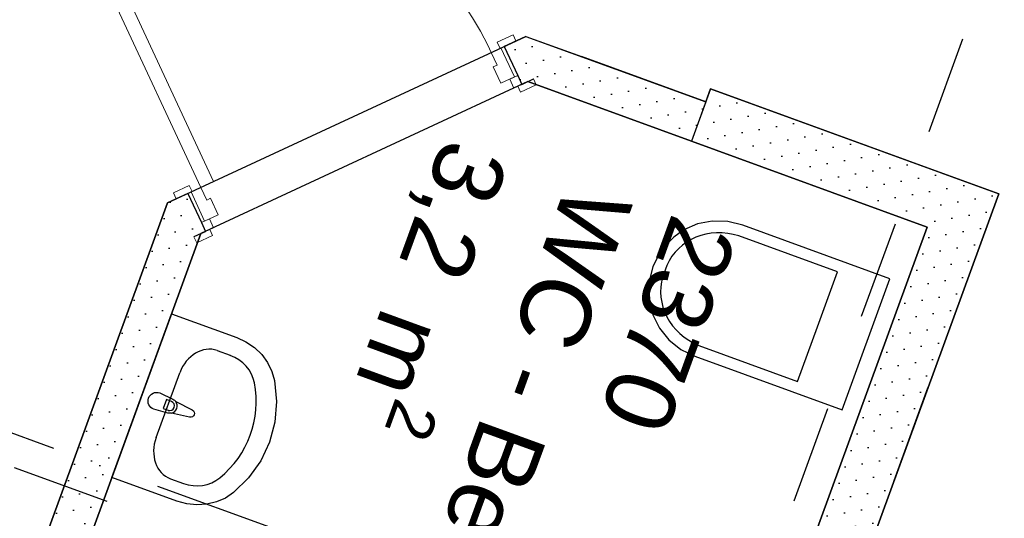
# Model space of a CAD drawing. Header units: millimetres. Extents: x 112481703 to 112588235, y 1264638581 to 1264713486.
# Tile 125 of 256: x 112546452 to 112549275, y 1264671078 to 1264672509. Entities that reach past the tile are written whole.
import ezdxf
from ezdxf.enums import TextEntityAlignment as Align

# ---------------------------------------------------------------- set-up
doc = ezdxf.new("R2010")
doc.units = ezdxf.units.MM
doc.header["$LTSCALE"] = 0.5
doc.header["$MEASUREMENT"] = 0
for name, pattern in [('PLINE', [0]), ('Prikk & stiplet', [1340.555525, 705.555534, -352.777767, 0, -282.222223]), ('Stiplet', [1128.888893, 564.444447, -564.444447])]:
    doc.linetypes.add(name, pattern=pattern)
doc.layers.add('234- Vinduer_ dører_ porter', color=7, linetype='Continuous', lineweight=0)
doc.layers.add('244- Vinduer_ dører_ foldevegger', color=7, linetype='Continuous', lineweight=0)
for name, color, linetype in [('242- Ikke-bærende innervegger', 7, 'Continuous'), ('242- Ikke-bærende innervegger (Skravur)', 7, 'Continuous'), ('315- Utstyr for sanitærinstallasjoner', 7, 'Continuous'), ('852- Snittmarkør', 7, 'Continuous'), ('862- M___Nettoareal (1-100)', 7, 'Continuous'), ('862- M___Nettoareal(Nye konstruksjoner)', 7, 'Continuous'), ('862- M___Nettoareal(Polylinje)(Nye konstruksjoner)', 7, 'Continuous')]:
    doc.layers.add(name, color=color, linetype=linetype)
doc.styles.add('GENERATED_STYLE_1', font='arial.ttf')
pattern_1 = [(249.956, (112557650, 1264717795), (-81.357, 29.68231), [0, -50]), (249.956, (112557682.11, 1264717756.67), (-81.357, 29.68231), [0, -50])]

# ---------------------------------------------------------------- blocks, each defined once
blk = doc.blocks.new('Korridor_ Kommunikasjon_2201_63', base_point=(112559704.1, 1264676700.3))
at = {"layer": '862- M___Nettoareal(Polylinje)(Nye konstruksjoner)', "linetype": 'PLINE', "flags": 128}
blk.add_lwpolyline([(112557148.6, 1264687798.4), (112555269.8, 1264688483.9), (112554593.4, 1264688730.7), (112553511, 1264685763.9), (112554187.4, 1264685517.2), (112553494.7, 1264683618.6), (112552802, 1264681720), (112552125.6, 1264681966.8), (112551052.2, 1264679024.5), (112551493.7, 1264678863.4), (112551728.6, 1264678777.7), (112551035.9, 1264676879.1), (112550343.2, 1264674980.5), (112545166.9, 1264676869), (112544028, 1264673747.3), (112543498.5, 1264672295.9), (112543785, 1264672191.3), (112543704.1, 1264671969.6), (112546498.9, 1264670950), (112546875.9, 1264671983.4), (112547903, 1264672461.3), (112548418.7, 1264672273.1), (112548432.4, 1264672310.7), (112549259.1, 1264672009.1), (112548842.3, 1264670866.8), (112550796.4, 1264670153.9), (112551756, 1264672784.3), (112551380.3, 1264672921.4), (112552531.9, 1264676077.8), (112553483, 1264678684.8), (112557992.2, 1264677039.6), (112558180.1, 1264676971), (112557241, 1264674397.1), (112557229, 1264674364.1), (112557085.1, 1264673969.6), (112557573.6, 1264673791.3), (112557094.1, 1264672477), (112559198.4, 1264671709.3), (112559498.2, 1264672531), (112560773, 1264676025.1), (112561658.9, 1264678453.5), (112562778, 1264681520.7), (112560481.1, 1264682358.7), (112559285.9, 1264679082.9), (112559211.2, 1264678878.2), (112554518.8, 1264680590.2), (112554680.9, 1264681034.5)], close=True, dxfattribs=at)
blk = doc.blocks.new('WC - Besøk_2370_83', base_point=(112547917.6, 1264671310.6))
at = {"layer": '862- M___Nettoareal(Polylinje)(Nye konstruksjoner)', "linetype": 'PLINE', "flags": 128}
blk.add_lwpolyline([(112546611.7, 1264670908.9), (112548443.5, 1264670240.5), (112549054, 1264671913.6), (112548377.6, 1264672160.4), (112547908.5, 1264672331.5), (112546971.6, 1264671895.5)], close=True, dxfattribs=at)
blk = doc.blocks.new('Dør[58]', base_point=(112557650, 1264717795))
at = {"layer": '234- Vinduer_ dører_ porter', "linetype": 'PLINE'}
for p, q in [((112546620.4, 1264672877), (112546584.1, 1264672860.1)), ((112546584.1, 1264672860.1), (112546971.5, 1264672027.8)), ((112547007.7, 1264672044.7), (112546620.4, 1264672877)), ((112547866.4, 1264672465.3), (112547821.1, 1264672444.2)), ((112547874.5, 1264672448), (112547866.4, 1264672465.3)), ((112547803.7, 1264672415.1), (112547831.8, 1264672428.2)), ((112547821.1, 1264672444.2), (112547829.1, 1264672426.9)), ((112547829.1, 1264672426.9), (112547874.5, 1264672448)), ((112547831.8, 1264672428.2), (112547840.9, 1264672432.4)), ((112547831.8, 1264672428.2), (112547870.7, 1264672344.8)), ((112547840.9, 1264672432.4), (112547879.7, 1264672349)), ((112547820.6, 1264672378.9), (112547803.7, 1264672415.1)), ((112547809.7, 1264672373.8), (112547820.6, 1264672378.9)), ((112547831.7, 1264672326.7), (112547809.7, 1264672373.8)), ((112547870.7, 1264672344.8), (112547831.7, 1264672326.7)), ((112547879.7, 1264672349), (112547857.1, 1264672338.5)), ((112547870.7, 1264672344.8), (112547879.7, 1264672349)), ((112547891.5, 1264672323.6), (112547879.7, 1264672349)), ((112547857.1, 1264672338.5), (112547868.9, 1264672313.1)), ((112547868.9, 1264672313.1), (112547891.5, 1264672323.6)), ((112547925.1, 1264672339.2), (112547879.8, 1264672318.1)), ((112547879.8, 1264672318.1), (112547887.8, 1264672300.9)), ((112547887.8, 1264672300.9), (112547933.1, 1264672322)), ((112547933.1, 1264672322), (112547925.1, 1264672339.2)), ((112546938, 1264672033.2), (112546892.7, 1264672012.1)), ((112546946.1, 1264672016), (112546938, 1264672033.2)), ((112546971.5, 1264672027.8), (112547007.7, 1264672044.7)), ((112546892.7, 1264672012.1), (112546900.7, 1264671994.9)), ((112546900.7, 1264671994.9), (112546946.1, 1264672016)), ((112546943.3, 1264672014.7), (112546934.3, 1264672010.5)), ((112546934.3, 1264672010.5), (112546973.1, 1264671927.1)), ((112546943.3, 1264672014.7), (112546971.5, 1264672027.8)), ((112546982.2, 1264671931.3), (112546943.3, 1264672014.7)), ((112546971.5, 1264672027.8), (112546988.3, 1264671991.5)), ((112546988.3, 1264671991.5), (112546999.2, 1264671996.6)), ((112546999.2, 1264671996.6), (112547021.1, 1264671949.5)), ((112547021.1, 1264671949.5), (112546982.2, 1264671931.3)), ((112546995.8, 1264671937.6), (112546973.1, 1264671927.1)), ((112546982.2, 1264671931.3), (112546973.1, 1264671927.1)), ((112546973.1, 1264671927.1), (112546984.9, 1264671901.7)), ((112547007.6, 1264671912.3), (112546995.8, 1264671937.6)), ((112546996.7, 1264671907.2), (112546951.4, 1264671886.1)), ((112546959.4, 1264671868.9), (112547004.7, 1264671890)), ((112546984.9, 1264671901.7), (112547007.6, 1264671912.3)), ((112547004.7, 1264671890), (112546996.7, 1264671907.2)), ((112546951.4, 1264671886.1), (112546959.4, 1264671868.9))]:
    blk.add_line(p, q, dxfattribs=at)
at = {"layer": '244- Vinduer_ dører_ foldevegger', "linetype": 'PLINE'}
for p, q in [((112547840.9, 1264672432.4), (112547874.5, 1264672448)), ((112547840.9, 1264672432.4), (112547874.5, 1264672448)), ((112547840.9, 1264672432.4), (112547879.7, 1264672349)), ((112547840.9, 1264672432.4), (112547879.7, 1264672349)), ((112547879.7, 1264672349), (112547891.5, 1264672323.6)), ((112547879.7, 1264672349), (112547891.5, 1264672323.6)), ((112547891.5, 1264672323.6), (112547925.1, 1264672339.2)), ((112547891.5, 1264672323.6), (112547925.1, 1264672339.2)), ((112546934.3, 1264672010.5), (112546900.7, 1264671994.9)), ((112546934.3, 1264672010.5), (112546900.7, 1264671994.9)), ((112546934.3, 1264672010.5), (112546973.1, 1264671927.1)), ((112546934.3, 1264672010.5), (112546973.1, 1264671927.1)), ((112546973.1, 1264671927.1), (112546984.9, 1264671901.7)), ((112546973.1, 1264671927.1), (112546984.9, 1264671901.7)), ((112546984.9, 1264671901.7), (112546951.4, 1264671886.1)), ((112546984.9, 1264671901.7), (112546951.4, 1264671886.1))]:
    blk.add_line(p, q, dxfattribs=at)
blk.add_arc((112546971.5, 1264672027.8), 918, 24.956, 114.956, dxfattribs=at)
blk = doc.blocks.new('WC[26]', base_point=(112548878.1, 1264671577.5))
at = {"layer": '315- Utstyr for sanitærinstallasjoner', "linetype": 'PLINE'}
for p, q in [((112548796.9, 1264671785.6), (112548513.8, 1264671888.9)), ((112548307.5, 1264671803.7), (112548295.9, 1264671772)), ((112548739.5, 1264671628.1), (112548796.9, 1264671785.6)), ((112548682, 1264671470.7), (112548739.5, 1264671628.1)), ((112548398.9, 1264671574), (112548682, 1264671470.7))]:
    blk.add_line(p, q, dxfattribs=at)
at = {"layer": '315- Utstyr for sanitærinstallasjoner', "linetype": 'PLINE', "flags": 128}
blk.add_lwpolyline([(112548387.7, 1264671543.6), (112548809.6, 1264671389.7), (112548946.7, 1264671765.4), (112548524.8, 1264671919.4), (112548481.7, 1264671930.1), (112548437.7, 1264671931.4), (112548395.2, 1264671923.2), (112548356.4, 1264671906), (112548327.3, 1264671885.3), (112548302.3, 1264671860.4), (112548282.2, 1264671831.8), (112548267.5, 1264671800.3), (112548258.5, 1264671766.7), (112548255.5, 1264671731.9), (112548258.5, 1264671696.8), (112548267.4, 1264671662.3), (112548286.1, 1264671624.1), (112548313.4, 1264671590.4), (112548347.8, 1264671563.1)], close=True, dxfattribs=at)
at = {"layer": '315- Utstyr for sanitærinstallasjoner', "linetype": 'PLINE'}
for centre, start_param, end_param in [((112548467.2, 1264671737.8), 1.617222, 3.09601), ((112548460.6, 1264671719.6), 3.187175, 4.665963)]:
    blk.add_ellipse(centre, major_axis=(162.3, -59.2), ratio=0.914761, start_param=start_param, end_param=end_param, dxfattribs=at)
blk = doc.blocks.new('Servant[28]', base_point=(112546801.9, 1264671430.2))
at = {"layer": '315- Utstyr for sanitærinstallasjoner', "linetype": 'PLINE'}
for p, q in [((112547018.2, 1264671559.6), (112547055.5, 1264671546)), ((112546843.1, 1264671309.8), (112546911, 1264671495.8)), ((112546872.9, 1264671418.8), (112546863.6, 1264671393.3)), ((112546886.9, 1264671413.7), (112546872.9, 1264671418.8)), ((112546863.6, 1264671393.3), (112546877.5, 1264671388.2)), ((112546884, 1264671192), (112546921.3, 1264671178.4))]:
    blk.add_line(p, q, dxfattribs=at)
at = {"layer": '315- Utstyr for sanitærinstallasjoner', "linetype": 'PLINE', "flags": 128}
blk.add_lwpolyline([(112546887.6, 1264671665.1), (112547074.1, 1264671597), (112547100.7, 1264671584.8), (112547124.8, 1264671568.3), (112547145.7, 1264671548.3), (112547162.6, 1264671525.3), (112547175, 1264671500), (112547182.6, 1264671473.4), (112547188.3, 1264671413.4), (112547183.5, 1264671354), (112547168.2, 1264671296.6), (112547143, 1264671242.8), (112547108.4, 1264671194.3), (112547065.4, 1264671152.1), (112547042.4, 1264671136.6), (112547016.6, 1264671125.2), (112546988.9, 1264671118.5), (112546960, 1264671116.6), (112546931, 1264671119.6), (112546902.7, 1264671127.3), (112546716.2, 1264671195.4)], close=True, dxfattribs=at)
blk.add_lwpolyline([(112546853.4, 1264671438.1), (112546891.4, 1264671419.9, -0.12102), (112546899.3, 1264671413.6), (112546946.7, 1264671389.2, -0.882566), (112546939.1, 1264671368.4), (112546887.1, 1264671380.3, -0.12102), (112546877.1, 1264671380.5), (112546836.3, 1264671391.1, -1)], format="xyb", close=True, dxfattribs=at)
at = {"layer": '315- Utstyr for sanitærinstallasjoner', "linetype": 'PLINE'}
for centre, radius, start, end in [((112546882.2, 1264671400.9), 13.6, 249.956, 69.956), ((112546882.5, 1264671400.8), 21.1, 282.727, 37.185)]:
    blk.add_arc(centre, radius, start, end, dxfattribs=at)
for centre, major_axis, ratio, start_param, end_param in [((112546985, 1264671468.7), (-33.2, -90.9), 0.814991, 3.141593, 4.712389), ((112547022.3, 1264671455.2), (98.7, -36), 0.919732, 0.496975, 1.570796), ((112546801.9, 1264671430.2), (310.9, -113.4), 0.919732, 5.78621, 6.78016), ((112546917.2, 1264671282.9), (-33.2, -90.9), 0.814991, 4.712389, 6.283185), ((112546954.5, 1264671269.1), (98.7, -36), 0.919732, 4.712389, 5.78621)]:
    blk.add_ellipse(centre, major_axis=major_axis, ratio=ratio, start_param=start_param, end_param=end_param, dxfattribs=at)
blk = doc.blocks.new('Label_107', base_point=(112547855.8, 1264671333.1))
at = {"layer": '862- M___Nettoareal (1-100)', "char_height": 200, "attachment_point": 1, "rotation": 249.956, "style": 'GENERATED_STYLE_1'}
for s, insert in [('\\A1;{\\pql;\\pt0,241000;\\fArial|b0|i0|c0|p0;\\W1.000000;3,2\\fArial|b0|i0|c0|p0;\\W1.000000;\\A1{\\H.66x;\\S^  ;}\\fArial|b0|i0|c0|p0;\\W1.000000; m\\fArial|b0|i0|c0|p0;\\W1.000000;\\A1{\\H.66x;\\S2^  ;}\\fArial|b0|i0|c0|p0;\\W1.000000;\\fArial|b0|i0|c0|p0;\\W1.000000;\\fArial|b0|i0|c0|p0;\\W1.000000;\\fArial|b0|i0|c0|p0;\\W1.000000;\\fArial|b0|i0|c0|p0;\\W1.000000;\\fArial|b0|i0|c0|p0;\\W1.000000;\\fArial|b0|i0|c0|p0;\\W1.000000;\\A1{\\H.66x;\\S^  ;}\\fArial|b0|i0|c0|p0;\\W1.000000;\\fArial|b0|i0|c0|p0;\\W1.000000;\\A1{\\H.66x;\\S^  ;}\\fArial|b0|i0|c0|p0;\\W1.000000;\\fArial|b0|i0|c0|p0;\\W1.000000;\\fArial|b0|i0|c0|p0;\\W1.000000;\\fArial|b0|i0|c0|p0;\\W1.000000;\\fArial|b0|i0|c0|p0;\\W1.000000;\\fArial|b0|i0|c0|p0;\\W1.000000;\\fArial|b0|i0|c0|p0;\\W1.000000;\\A1{\\H.66x;\\S^  ;}\\fArial|b0|i0|c0|p0;\\W1.000000;\\fArial|b0|i0|c0|p0;\\W1.000000;\\A1{\\H.66x;\\S^  ;}\\fArial|b0|i0|c0|p0;\\W1.000000;\\fArial|b0|i0|c0|p0;\\W1.000000;\\fArial|b0|i0|c0|p0;\\W1.000000;\\fArial|b0|i0|c0|p0;\\W1.000000;\\fArial|b0|i0|c0|p0;\\W1.000000;\\fArial|b0|i0|c0|p0;\\W1.000000;\\fArial|b0|i0|c0|p0;\\W1.000000;\\A1{\\H.66x;\\S^  ;}\\fArial|b0|i0|c0|p0;\\W1.000000;\\fArial|b0|i0|c0|p0;\\W1.000000;\\A1{\\H.66x;\\S^  ;}\\fArial|b0|i0|c0|p0;\\W1.000000;\\fArial|b0|i0|c0|p0;\\W1.000000;\\fArial|b0|i0|c0|p0;\\W1.000000;\\fArial|b0|i0|c0|p0;\\W1.000000;\\fArial|b0|i0|c0|p0;\\W1.000000;\\fArial|b0|i0|c0|p0;\\W1.000000;\\fArial|b0|i0|c0|p0;\\W1.000000;\\A1{\\H.66x;\\S^  ;}\\fArial|b0|i0|c0|p0;\\W1.000000;\\fArial|b0|i0|c0|p0;\\W1.000000;\\A1{\\H.66x;\\S^  ;}\\fArial|b0|i0|c0|p0;\\W1.000000;\\fArial|b0|i0|c0|p0;\\W1.000000;\\fArial|b0|i0|c0|p0;\\W1.000000;\\fArial|b0|i0|c0|p0;\\W1.000000;\\fArial|b0|i0|c0|p0;\\W1.000000;\\fArial|b0|i0|c0|p0;\\W1.000000;\\fArial|b0|i0|c0|p0;\\W1.000000;\\fArial|b0|i0|c0|p0;\\W1.000000;}', (112547912.4, 1264672088.5)), ('\\A1;{\\pql;\\pt0,241000;\\fArial|b0|i0|c0|p0;\\W1.000000;WC - Besøk\\fArial|b0|i0|c0|p0;\\W1.000000;\\A1{\\H.66x;\\S^  ;}\\fArial|b0|i0|c0|p0;\\W1.000000;\\fArial|b0|i0|c0|p0;\\W1.000000;\\A1{\\H.66x;\\S^  ;}\\fArial|b0|i0|c0|p0;\\W1.000000;\\fArial|b0|i0|c0|p0;\\W1.000000;\\fArial|b0|i0|c0|p0;\\W1.000000;\\fArial|b0|i0|c0|p0;\\W1.000000;\\fArial|b0|i0|c0|p0;\\W1.000000;\\fArial|b0|i0|c0|p0;\\W1.000000;\\fArial|b0|i0|c0|p0;\\W1.000000;\\A1{\\H.66x;\\S^  ;}\\fArial|b0|i0|c0|p0;\\W1.000000;\\fArial|b0|i0|c0|p0;\\W1.000000;\\A1{\\H.66x;\\S^  ;}\\fArial|b0|i0|c0|p0;\\W1.000000;\\fArial|b0|i0|c0|p0;\\W1.000000;\\fArial|b0|i0|c0|p0;\\W1.000000;\\fArial|b0|i0|c0|p0;\\W1.000000;\\fArial|b0|i0|c0|p0;\\W1.000000;\\fArial|b0|i0|c0|p0;\\W1.000000;\\fArial|b0|i0|c0|p0;\\W1.000000;\\A1{\\H.66x;\\S^  ;}\\fArial|b0|i0|c0|p0;\\W1.000000;\\fArial|b0|i0|c0|p0;\\W1.000000;\\A1{\\H.66x;\\S^  ;}\\fArial|b0|i0|c0|p0;\\W1.000000;\\fArial|b0|i0|c0|p0;\\W1.000000;\\fArial|b0|i0|c0|p0;\\W1.000000;\\fArial|b0|i0|c0|p0;\\W1.000000;\\fArial|b0|i0|c0|p0;\\W1.000000;\\fArial|b0|i0|c0|p0;\\W1.000000;\\fArial|b0|i0|c0|p0;\\W1.000000;\\A1{\\H.66x;\\S^  ;}\\fArial|b0|i0|c0|p0;\\W1.000000;\\fArial|b0|i0|c0|p0;\\W1.000000;\\A1{\\H.66x;\\S^  ;}\\fArial|b0|i0|c0|p0;\\W1.000000;\\fArial|b0|i0|c0|p0;\\W1.000000;\\fArial|b0|i0|c0|p0;\\W1.000000;\\fArial|b0|i0|c0|p0;\\W1.000000;\\fArial|b0|i0|c0|p0;\\W1.000000;\\fArial|b0|i0|c0|p0;\\W1.000000;\\fArial|b0|i0|c0|p0;\\W1.000000;\\A1{\\H.66x;\\S^  ;}\\fArial|b0|i0|c0|p0;\\W1.000000;\\fArial|b0|i0|c0|p0;\\W1.000000;\\A1{\\H.66x;\\S^  ;}\\fArial|b0|i0|c0|p0;\\W1.000000;\\fArial|b0|i0|c0|p0;\\W1.000000;\\fArial|b0|i0|c0|p0;\\W1.000000;\\fArial|b0|i0|c0|p0;\\W1.000000;\\fArial|b0|i0|c0|p0;\\W1.000000;\\fArial|b0|i0|c0|p0;\\W1.000000;\\fArial|b0|i0|c0|p0;\\W1.000000;\\fArial|b0|i0|c0|p0;\\W1.000000;}', (112548210.4, 1264671979.8)), ('\\A1;{\\pql;\\pt0,241000;\\fArial|b0|i0|c0|p0;\\W1.000000;2370\\fArial|b0|i0|c0|p0;\\W1.000000;\\A1{\\H.66x;\\S^  ;}\\fArial|b0|i0|c0|p0;\\W1.000000;\\fArial|b0|i0|c0|p0;\\W1.000000;\\A1{\\H.66x;\\S^  ;}\\fArial|b0|i0|c0|p0;\\W1.000000;\\fArial|b0|i0|c0|p0;\\W1.000000;\\fArial|b0|i0|c0|p0;\\W1.000000;\\fArial|b0|i0|c0|p0;\\W1.000000;\\fArial|b0|i0|c0|p0;\\W1.000000;\\fArial|b0|i0|c0|p0;\\W1.000000;\\fArial|b0|i0|c0|p0;\\W1.000000;\\A1{\\H.66x;\\S^  ;}\\fArial|b0|i0|c0|p0;\\W1.000000;\\fArial|b0|i0|c0|p0;\\W1.000000;\\A1{\\H.66x;\\S^  ;}\\fArial|b0|i0|c0|p0;\\W1.000000;\\fArial|b0|i0|c0|p0;\\W1.000000;\\fArial|b0|i0|c0|p0;\\W1.000000;\\fArial|b0|i0|c0|p0;\\W1.000000;\\fArial|b0|i0|c0|p0;\\W1.000000;\\fArial|b0|i0|c0|p0;\\W1.000000;\\fArial|b0|i0|c0|p0;\\W1.000000;\\A1{\\H.66x;\\S^  ;}\\fArial|b0|i0|c0|p0;\\W1.000000;\\fArial|b0|i0|c0|p0;\\W1.000000;\\A1{\\H.66x;\\S^  ;}\\fArial|b0|i0|c0|p0;\\W1.000000;\\fArial|b0|i0|c0|p0;\\W1.000000;\\fArial|b0|i0|c0|p0;\\W1.000000;\\fArial|b0|i0|c0|p0;\\W1.000000;\\fArial|b0|i0|c0|p0;\\W1.000000;\\fArial|b0|i0|c0|p0;\\W1.000000;\\fArial|b0|i0|c0|p0;\\W1.000000;\\A1{\\H.66x;\\S^  ;}\\fArial|b0|i0|c0|p0;\\W1.000000;\\fArial|b0|i0|c0|p0;\\W1.000000;\\A1{\\H.66x;\\S^  ;}\\fArial|b0|i0|c0|p0;\\W1.000000;\\fArial|b0|i0|c0|p0;\\W1.000000;\\fArial|b0|i0|c0|p0;\\W1.000000;\\fArial|b0|i0|c0|p0;\\W1.000000;\\fArial|b0|i0|c0|p0;\\W1.000000;\\fArial|b0|i0|c0|p0;\\W1.000000;\\fArial|b0|i0|c0|p0;\\W1.000000;\\A1{\\H.66x;\\S^  ;}\\fArial|b0|i0|c0|p0;\\W1.000000;\\fArial|b0|i0|c0|p0;\\W1.000000;\\A1{\\H.66x;\\S^  ;}\\fArial|b0|i0|c0|p0;\\W1.000000;\\fArial|b0|i0|c0|p0;\\W1.000000;\\fArial|b0|i0|c0|p0;\\W1.000000;\\fArial|b0|i0|c0|p0;\\W1.000000;\\fArial|b0|i0|c0|p0;\\W1.000000;\\fArial|b0|i0|c0|p0;\\W1.000000;\\fArial|b0|i0|c0|p0;\\W1.000000;\\fArial|b0|i0|c0|p0;\\W1.000000;}', (112548512.5, 1264671890.9))]:
    blk.add_mtext(s, dxfattribs=dict(at, insert=insert))
at = {"layer": '862- M___Nettoareal (1-100)', "style": 'GENERATED_STYLE_1'}
for tag, p in [('DUMMY_108', (112547964.9, 1264672090.6)), ('DUMMY_107', (112548260.2, 1264671982.9)), ('DUMMY_106', (112548555.4, 1264671875.2))]:
    blk.add_attdef(tag, text='', height=200, rotation=249.956, dxfattribs=at).set_placement(p, align=Align.TOP_LEFT)

msp = doc.modelspace()

# ---------------------------------------------------------------- hatches: boundary and pattern name
at = {"layer": '242- Ikke-bærende innervegger (Skravur)', "linetype": 'Continuous'}
h = msp.add_hatch(dxfattribs=at)
h.set_pattern_fill('Prikker_tett', color=256, style=0, pattern_type=2)
h.set_pattern_definition(pattern_1)
h.paths.add_polyline_path([(112547908.5, 1264672331.5), (112547903, 1264672461.3), (112547840.9, 1264672432.4), (112547883.6, 1264672340.6)])
h = msp.add_hatch(dxfattribs=at)
h.set_pattern_fill('Prikker_tett', color=256, style=0, pattern_type=2)
h.set_pattern_definition(pattern_1)
h.paths.add_polyline_path([(112548062.4, 1264672403.1), (112547903, 1264672461.3), (112547908.5, 1264672331.5)])
h = msp.add_hatch(dxfattribs=at)
h.set_pattern_fill('Prikker_tett', color=256, style=0, pattern_type=2)
h.set_pattern_definition(pattern_1)
h.paths.add_polyline_path([(112547908.5, 1264672331.5), (112548377.6, 1264672160.4), (112548418.7, 1264672273.1), (112548062.4, 1264672403.1)])
h = msp.add_hatch(dxfattribs=at)
h.set_pattern_fill('Prikker_tett', color=256, style=0, pattern_type=2)
h.set_pattern_definition(pattern_1)
h.paths.add_polyline_path([(112547908.5, 1264672331.5), (112547883.6, 1264672340.6), (112547891.5, 1264672323.6)])
h = msp.add_hatch(dxfattribs=at)
h.set_pattern_fill('Prikker_tett', color=256, style=0, pattern_type=2)
h.set_pattern_definition(pattern_1)
h.paths.add_polyline_path([(112549108.8, 1264672063.9), (112548432.4, 1264672310.7), (112548377.6, 1264672160.4), (112549054, 1264671913.6)])
h = msp.add_hatch(dxfattribs=at)
h.set_pattern_fill('Prikker_tett', color=256, style=0, pattern_type=2)
h.set_pattern_definition(pattern_1)
h.paths.add_polyline_path([(112549054, 1264671913.6), (112549259.1, 1264672009.1), (112549108.8, 1264672063.9)])
h = msp.add_hatch(dxfattribs=at)
h.set_pattern_fill('Prikker_tett', color=256, style=0, pattern_type=2)
h.set_pattern_definition(pattern_1)
h.paths.add_polyline_path([(112546978.7, 1264671915), (112546934.3, 1264672010.5), (112546875.9, 1264671983.4), (112546971.6, 1264671895.5)])
h = msp.add_hatch(dxfattribs=at)
h.set_pattern_fill('Prikker_tett', color=256, style=0, pattern_type=2)
h.set_pattern_definition(pattern_1)
h.paths.add_polyline_path([(112549204.3, 1264671858.8), (112549259.1, 1264672009.1), (112549054, 1264671913.6)])
h = msp.add_hatch(dxfattribs=at)
h.set_pattern_fill('Prikker_tett', color=256, style=0, pattern_type=2)
h.set_pattern_definition(pattern_1)
h.paths.add_polyline_path([(112546971.6, 1264671895.5), (112546875.9, 1264671983.4), (112546817.8, 1264671823.9)])
h = msp.add_hatch(dxfattribs=at)
h.set_pattern_fill('Prikker_tett', color=256, style=0, pattern_type=2)
h.set_pattern_definition(pattern_1)
h.paths.add_polyline_path([(112546817.8, 1264671823.9), (112546498.9, 1264670950), (112546611.7, 1264670908.9), (112546971.6, 1264671895.5)])
h = msp.add_hatch(dxfattribs=at)
h.set_pattern_fill('Prikker_tett', color=256, style=0, pattern_type=2)
h.set_pattern_definition(pattern_1)
h.paths.add_polyline_path([(112546978.7, 1264671915), (112546971.6, 1264671895.5), (112546984.9, 1264671901.7)])
h = msp.add_hatch(dxfattribs=at)
h.set_pattern_fill('Prikker_tett', color=256, style=0, pattern_type=2)
h.set_pattern_definition(pattern_1)
h.paths.add_polyline_path([(112549054, 1264671913.6), (112548692, 1264670921.6), (112548842.3, 1264670866.8), (112549204.3, 1264671858.8)])

# ---------------------------------------------------------------- linework, layer by layer
at = {"linetype": 'Stiplet'}
for p, q in [((112551669.9, 1264679346.2), (112545543.4, 1264662553.9)), ((112545863.9, 1264662703.1), (112551904.7, 1264679260.6)), ((112543785, 1264672191.3), (112548439.9, 1264670493.1))]:
    msp.add_line(p, q, dxfattribs=at)
at = {"layer": '242- Ikke-bærende innervegger', "linetype": 'PLINE'}
for p, q in [((112547840.9, 1264672432.4), (112547874.5, 1264672448)), ((112547840.9, 1264672432.4), (112547879.7, 1264672349)), ((112547879.7, 1264672349), (112547891.5, 1264672323.6)), ((112547891.5, 1264672323.6), (112547925.1, 1264672339.2)), ((112546934.3, 1264672010.5), (112546900.7, 1264671994.9)), ((112546934.3, 1264672010.5), (112546973.1, 1264671927.1)), ((112546973.1, 1264671927.1), (112546984.9, 1264671901.7)), ((112546984.9, 1264671901.7), (112546951.4, 1264671886.1))]:
    msp.add_line(p, q, dxfattribs=at)
at = {"layer": '242- Ikke-bærende innervegger', "linetype": 'PLINE', "flags": 128}
for points in [[(112547903, 1264672461.3), (112547840.9, 1264672432.4)], [(112547903, 1264672461.3), (112548062.4, 1264672403.1)], [(112548418.7, 1264672273.1), (112548062.4, 1264672403.1)], [(112547891.5, 1264672323.6), (112547908.5, 1264672331.5)], [(112547908.5, 1264672331.5), (112548377.6, 1264672160.4)], [(112548432.4, 1264672310.7), (112548377.6, 1264672160.4)], [(112549108.8, 1264672063.9), (112548432.4, 1264672310.7)], [(112548418.7, 1264672273.1), (112548377.6, 1264672160.4)], [(112548377.6, 1264672160.4), (112549054, 1264671913.6)], [(112549259.1, 1264672009.1), (112549108.8, 1264672063.9)], [(112546934.3, 1264672010.5), (112546875.9, 1264671983.4)], [(112548842.3, 1264670866.8), (112549259.1, 1264672009.1)], [(112546875.9, 1264671983.4), (112546498.9, 1264670950)], [(112546611.7, 1264670908.9), (112546971.6, 1264671895.5)], [(112546971.6, 1264671895.5), (112546984.9, 1264671901.7)], [(112549054, 1264671913.6), (112548443.5, 1264670240.5)]]:
    msp.add_lwpolyline(points, dxfattribs=at)
at = {"layer": '852- Snittmarkør', "linetype": 'Prikk & stiplet'}
msp.add_line((112578667.8, 1264659560.5), (112483198.3, 1264694391.6), dxfattribs=at)

# ---------------------------------------------------------------- block references
at = {"layer": '244- Vinduer_ dører_ foldevegger', "linetype": 'PLINE'}
msp.add_blockref('Dør[58]', (112557650, 1264717795), dxfattribs=at)
at = {"layer": '315- Utstyr for sanitærinstallasjoner', "linetype": 'PLINE'}
for name, p in [('WC[26]', (112548878.1, 1264671577.5)), ('Servant[28]', (112546801.9, 1264671430.2))]:
    msp.add_blockref(name, p, dxfattribs=at)
at = {"layer": '862- M___Nettoareal (1-100)', "linetype": 'PLINE'}
msp.add_blockref('Label_107', (112547855.8, 1264671333.1), dxfattribs=at)
at = {"layer": '862- M___Nettoareal(Nye konstruksjoner)', "linetype": 'Continuous'}
for name, p in [('Korridor_ Kommunikasjon_2201_63', (112559704.1, 1264676700.3)), ('WC - Besøk_2370_83', (112547917.6, 1264671310.6))]:
    msp.add_blockref(name, p, dxfattribs=at)

doc.saveas('drawing.dxf')
